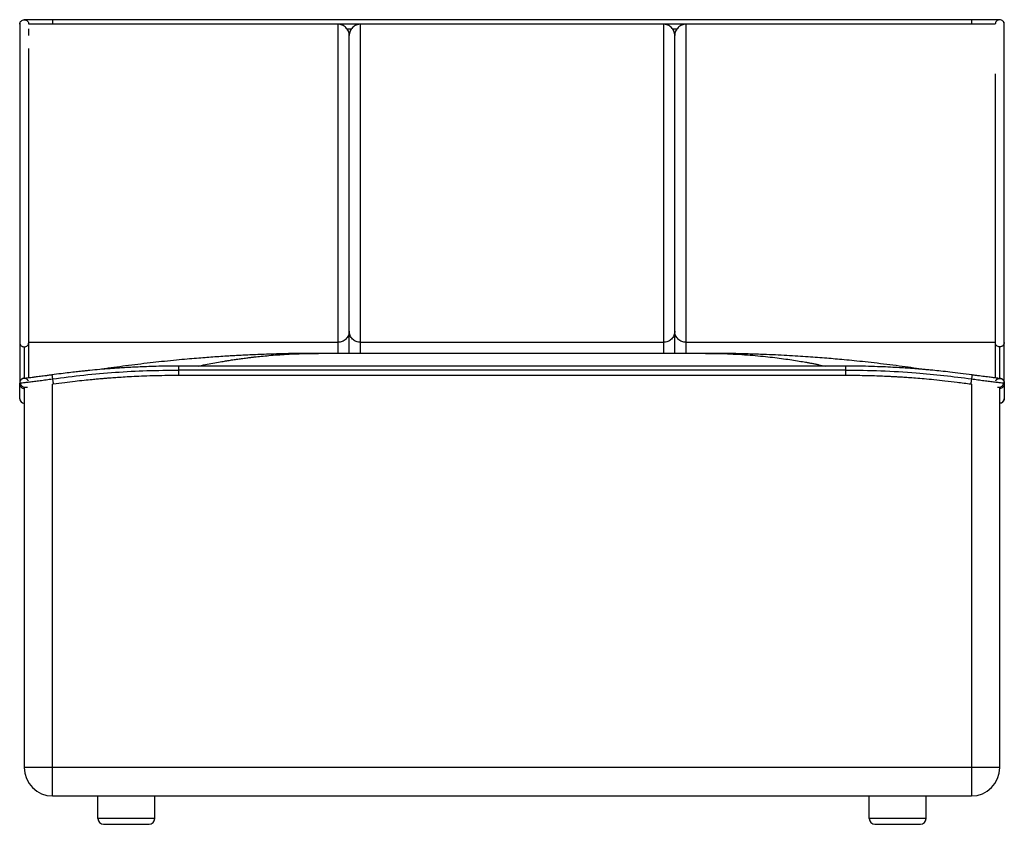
# Paper-space layout '_Front' of a CAD drawing. Header units: millimetres. Extents: x -94 to 774, y 0 to 709.
import ezdxf

# ---------------------------------------------------------------- set-up
doc = ezdxf.new("R2010")
doc.units = ezdxf.units.MM

psp = doc.layouts.new('_Front')

# ---------------------------------------------------------------- linework, layer by layer
at = {"color": 7, "linetype": 'Continuous', "lineweight": 25}
for p, q in [((770, 709), (-90, 709)), ((766, 705), (-86, 705)), ((-65, 709), (-65, 705)), ((745, 709), (745, 705)), ((194.45, 701), (198.55, 701)), ((481.45, 701), (485.55, 701)), ((196.5, 415), (196.5, 434.55)), ((483.5, 415), (483.5, 434.55)), ((-94, 424.68), (-94, 389.37)), ((-90, 420.73), (-90, 393.06)), ((-86, 393.31), (-86, 424.68)), ((186.5, 424.68), (-86, 424.68)), ((186.5, 424.68), (186.5, 415)), ((473.5, 424.68), (206.5, 424.68)), ((206.5, 415), (206.5, 424.68)), ((473.5, 424.68), (473.5, 415)), ((766, 424.68), (493.5, 424.68)), ((493.5, 415), (493.5, 424.68)), ((766, 424.68), (766, 393.33)), ((770, 393.05), (770, 420.73)), ((774, 389.39), (774, 424.68)), ((510.52, 415), (169.48, 415)), ((634.01, 403.75), (45.99, 403.75)), ((634.01, 400.24), (45.99, 400.24)), ((45.99, 395.75), (634.01, 395.75)), ((-94, 387.91), (-94, 388.72)), ((-90, 385.22), (-90, 50)), ((-65, 387.98), (-64.45, 388.05)), ((-65, 25), (-65, 387.98)), ((744.45, 388.06), (745, 387.98)), ((745, 387.98), (745, 25)), ((770, 50), (770, 385.24)), ((774, 388.72), (774, 387.91)), ((770, 50), (-90, 50)), ((-65, 25), (745, 25)), ((-25, 5), (-25, 25)), ((25, 5), (25, 25)), ((655, 5), (655, 25)), ((705, 5), (705, 25)), ((25, 5), (-25, 5)), ((705, 5), (655, 5)), ((-20, 0), (20, 0)), ((660, 0), (700, 0))]:
    psp.add_line(p, q, dxfattribs=at)
for centre, radius, start, end in [((-90, 375), 4, 180, 270), ((770, 375), 4, 270, 360), ((-65, 50), 25, 180, 270), ((745, 50), 25, 270, 0), ((-20, 5), 5, 180, 270), ((20, 5), 5, 270, 0), ((660, 5), 5, 180, 270), ((700, 5), 5, 270, 0)]:
    psp.add_arc(centre, radius, start, end, dxfattribs=at)
for points, knots in [([(-94, 705), (-93.95, 705.53), (-93.89, 706.13), (-93.64, 706.67), (-93.6, 706.73)], [0, 0, 0, 0, 0.874664, 1, 1, 1, 1]), ([(-93.99, 705), (-93.99, 704.93), (-93.99, 704.78), (-93.99, 703.57), (-93.99, 701.66), (-93.99, 699.07), (-93.99, 695.95), (-93.99, 692.61), (-93.99, 689.28), (-93.99, 686.16), (-93.99, 683.09), (-93.99, 680), (-93.99, 676.78), (-93.99, 673.33), (-93.99, 668.73), (-93.99, 662.78), (-93.99, 655.24), (-93.99, 647.11), (-93.99, 638.41), (-93.99, 629.14), (-93.99, 619.34), (-93.99, 609.12), (-93.99, 598.19), (-93.99, 586.64), (-93.99, 574.57), (-93.99, 562.58), (-93.99, 551.67), (-93.99, 542.04), (-93.99, 533.81), (-93.99, 525.87), (-93.99, 519.11), (-93.99, 513.3), (-93.99, 508.56), (-93.99, 503.74), (-93.99, 498.63), (-93.99, 492.96), (-93.99, 486.56), (-93.99, 479.47), (-93.99, 472.76), (-93.99, 466.6), (-93.99, 461.12), (-93.99, 455.65), (-93.99, 450.3), (-93.99, 445.23), (-93.99, 440.64), (-93.99, 436.72), (-93.99, 433.55), (-93.99, 431.53), (-93.99, 430.19), (-93.99, 429.3), (-93.99, 428.43), (-93.99, 427.55), (-93.99, 426.65), (-93.99, 425.68), (-93.99, 425.03), (-93.99, 424.68)], [0, 0, 0, 0, 0.0331254, 0.0652068, 0.0957898, 0.1245646, 0.1513237, 0.1757579, 0.1945842, 0.2114868, 0.2264913, 0.2403225, 0.2542258, 0.2682373, 0.2823731, 0.3071718, 0.3319527, 0.356869, 0.3820574, 0.4076429, 0.4337399, 0.4601002, 0.4864961, 0.5159567, 0.5452056, 0.5738956, 0.6016089, 0.6223734, 0.6414837, 0.6590782, 0.6775127, 0.6883234, 0.69926, 0.7102412, 0.7215544, 0.7345942, 0.7494697, 0.7661021, 0.7844418, 0.7976262, 0.8116129, 0.8263605, 0.8417497, 0.8579208, 0.8749867, 0.8922181, 0.9095018, 0.9268452, 0.9344315, 0.9425009, 0.9513133, 0.9611512, 0.9723207, 0.9851519, 1, 1, 1, 1]), ([(-93.6, 706.73), (-93.37, 707.12), (-92.86, 707.95), (-91.56, 708.79), (-90, 709.1), (-88.43, 708.79), (-87.11, 707.9), (-86.18, 706.57), (-86.06, 705.52), (-86, 705)], [0, 0, 0, 0, 0.125251, 0.271043, 0.416834, 0.562626, 0.708417, 0.854209, 1, 1, 1, 1]), ([(-93.6, 422.97), (-93.6, 423.37), (-93.6, 424.13), (-93.6, 425.28), (-93.6, 426.38), (-93.6, 427.49), (-93.6, 428.66), (-93.6, 430.19), (-93.6, 432.33), (-93.6, 435.48), (-93.6, 439.68), (-93.6, 445.1), (-93.6, 451.77), (-93.6, 459.21), (-93.6, 467.25), (-93.6, 475.68), (-93.6, 485.09), (-93.6, 495.36), (-93.6, 506.24), (-93.6, 516.66), (-93.6, 526.4), (-93.6, 535.83), (-93.6, 545.45), (-93.6, 555.67), (-93.6, 566.57), (-93.6, 578.01), (-93.6, 589.84), (-93.6, 601.73), (-93.6, 613.5), (-93.6, 624.97), (-93.6, 636.26), (-93.6, 647.21), (-93.6, 657.66), (-93.6, 667.26), (-93.6, 675.89), (-93.6, 683.46), (-93.6, 689.9), (-93.6, 695.1), (-93.6, 699.14), (-93.6, 702.16), (-93.6, 704.35), (-93.6, 705.78), (-93.6, 706.59), (-93.6, 706.69), (-93.6, 706.73)], [0, 0, 0, 0, 0.017228, 0.032011, 0.044837, 0.056194, 0.066564, 0.07646, 0.092378, 0.108933, 0.126194, 0.14648, 0.166603, 0.186816, 0.207089, 0.227279, 0.247476, 0.272873, 0.297835, 0.321752, 0.343918, 0.364485, 0.386605, 0.410372, 0.435505, 0.463009, 0.491424, 0.52048, 0.549933, 0.579565, 0.608949, 0.64068, 0.672325, 0.704185, 0.73642, 0.768522, 0.800565, 0.832683, 0.862146, 0.891096, 0.919444, 0.947119, 0.974017, 1, 1, 1, 1]), ([(186.5, 705), (186.5, 704.94), (186.5, 704.82), (186.5, 703.75), (186.5, 701.96), (186.5, 699.31), (186.5, 695.73), (186.5, 691.15), (186.5, 685.56), (186.5, 678.92), (186.5, 671.24), (186.5, 662.56), (186.5, 652.96), (186.5, 642.57), (186.5, 631.52), (186.5, 619.98), (186.5, 608.06), (186.5, 594.52), (186.5, 579.31), (186.5, 562.42), (186.5, 547.57), (186.5, 534.87), (186.5, 524.35), (186.5, 513.7), (186.5, 502.9), (186.5, 493.34), (186.5, 485.08), (186.5, 478.16), (186.5, 471.26), (186.5, 464.47), (186.5, 457.9), (186.5, 451.71), (186.5, 446.09), (186.5, 441.21), (186.5, 437.16), (186.5, 433.95), (186.5, 431.49), (186.5, 429.38), (186.5, 427.63), (186.5, 426.06), (186.5, 425.14), (186.5, 424.68)], [0, 0, 0, 0, 0.030291, 0.06067, 0.091195, 0.121864, 0.152666, 0.183588, 0.214602, 0.245709, 0.276899, 0.308123, 0.339329, 0.370465, 0.401459, 0.432266, 0.46287, 0.493326, 0.533738, 0.574005, 0.614266, 0.638476, 0.662805, 0.687333, 0.712154, 0.737368, 0.753402, 0.769695, 0.786247, 0.803102, 0.820267, 0.837681, 0.855241, 0.872814, 0.89021, 0.907236, 0.923769, 0.939776, 0.960393, 0.980364, 1, 1, 1, 1]), ([(206.5, 424.68), (206.5, 425.14), (206.5, 426.07), (206.5, 427.63), (206.5, 429.38), (206.5, 431.49), (206.5, 433.96), (206.5, 437.16), (206.5, 441.21), (206.5, 446.09), (206.5, 451.71), (206.5, 457.89), (206.5, 464.47), (206.5, 471.26), (206.5, 478.16), (206.5, 485.09), (206.5, 493.34), (206.5, 502.9), (206.5, 513.7), (206.5, 524.35), (206.5, 534.87), (206.5, 547.57), (206.5, 562.42), (206.5, 579.31), (206.5, 594.52), (206.5, 608.06), (206.5, 619.98), (206.5, 631.52), (206.5, 642.57), (206.5, 652.96), (206.5, 662.56), (206.5, 671.24), (206.5, 678.92), (206.5, 685.56), (206.5, 691.15), (206.5, 695.73), (206.5, 699.31), (206.5, 701.96), (206.5, 703.75), (206.5, 704.82), (206.5, 704.94), (206.5, 705)], [0, 0, 0, 0, 0.019642, 0.03961, 0.060216, 0.076239, 0.092779, 0.109781, 0.127185, 0.144756, 0.162316, 0.179729, 0.196893, 0.21376, 0.230325, 0.246605, 0.262631, 0.287849, 0.312671, 0.337196, 0.361525, 0.385737, 0.425991, 0.466267, 0.506674, 0.53713, 0.567736, 0.598541, 0.629535, 0.660671, 0.691878, 0.723101, 0.754291, 0.785398, 0.816412, 0.847334, 0.878136, 0.908805, 0.93933, 0.969709, 1, 1, 1, 1]), ([(473.5, 705), (473.5, 704.94), (473.5, 704.82), (473.5, 703.75), (473.5, 701.96), (473.5, 699.31), (473.5, 695.73), (473.5, 691.15), (473.5, 685.56), (473.5, 678.92), (473.5, 671.24), (473.5, 662.56), (473.5, 652.96), (473.5, 642.57), (473.5, 631.52), (473.5, 619.98), (473.5, 608.06), (473.5, 594.52), (473.5, 579.31), (473.5, 562.42), (473.5, 547.57), (473.5, 534.87), (473.5, 524.35), (473.5, 513.7), (473.5, 502.9), (473.5, 493.34), (473.5, 485.09), (473.5, 478.16), (473.5, 471.26), (473.5, 464.47), (473.5, 457.9), (473.5, 451.71), (473.5, 446.09), (473.5, 441.21), (473.5, 437.16), (473.5, 433.95), (473.5, 431.49), (473.5, 429.38), (473.5, 427.63), (473.5, 426.06), (473.5, 425.14), (473.5, 424.68)], [0, 0, 0, 0, 0.030291, 0.06067, 0.091195, 0.121864, 0.152666, 0.183588, 0.214602, 0.245709, 0.276899, 0.308122, 0.339329, 0.370465, 0.401458, 0.432264, 0.46287, 0.493326, 0.533733, 0.574009, 0.614263, 0.638473, 0.662804, 0.68733, 0.71215, 0.737368, 0.753395, 0.769675, 0.78624, 0.803106, 0.820271, 0.837682, 0.855242, 0.872815, 0.89021, 0.907236, 0.92377, 0.939776, 0.960393, 0.980364, 1, 1, 1, 1]), ([(493.5, 424.68), (493.5, 425.14), (493.5, 426.07), (493.5, 427.63), (493.5, 429.38), (493.5, 431.49), (493.5, 433.96), (493.5, 437.16), (493.5, 441.21), (493.5, 446.09), (493.5, 451.71), (493.5, 457.89), (493.5, 464.47), (493.5, 471.26), (493.5, 478.16), (493.5, 485.09), (493.5, 493.34), (493.5, 502.9), (493.5, 513.7), (493.5, 524.35), (493.5, 534.87), (493.5, 547.57), (493.5, 562.42), (493.5, 579.31), (493.5, 594.52), (493.5, 608.06), (493.5, 619.98), (493.5, 631.52), (493.5, 642.57), (493.5, 652.96), (493.5, 662.56), (493.5, 671.24), (493.5, 678.92), (493.5, 685.56), (493.5, 691.15), (493.5, 695.73), (493.5, 699.31), (493.5, 701.96), (493.5, 703.75), (493.5, 704.82), (493.5, 704.94), (493.5, 705)], [0, 0, 0, 0, 0.019641, 0.03961, 0.060216, 0.076239, 0.092779, 0.109781, 0.127185, 0.144756, 0.162316, 0.179729, 0.196893, 0.21376, 0.230325, 0.246605, 0.262631, 0.287849, 0.312671, 0.337196, 0.361525, 0.385737, 0.425991, 0.466267, 0.506674, 0.53713, 0.567736, 0.598541, 0.629535, 0.660671, 0.691878, 0.723101, 0.754291, 0.785398, 0.816412, 0.847334, 0.878136, 0.908805, 0.93933, 0.969709, 1, 1, 1, 1]), ([(773.6, 706.74), (773.37, 707.12), (772.86, 707.95), (771.56, 708.79), (770, 709.1), (768.43, 708.79), (767.11, 707.9), (766.18, 706.57), (766.06, 705.52), (766, 705)], [0, 0, 0, 0, 0.125194, 0.270995, 0.416796, 0.562597, 0.708398, 0.854199, 1, 1, 1, 1]), ([(773.6, 706.74), (773.6, 706.65), (773.6, 706.49), (773.6, 705.13), (773.6, 702.93), (773.6, 699.81), (773.6, 695.78), (773.6, 690.81), (773.6, 685.05), (773.6, 678.57), (773.6, 671.45), (773.6, 663.51), (773.6, 654.82), (773.6, 645.5), (773.6, 635.33), (773.6, 624.31), (773.6, 612.47), (773.6, 600.33), (773.6, 588.1), (773.6, 575.99), (773.6, 564.19), (773.6, 553.62), (773.6, 544.35), (773.6, 536.02), (773.6, 527.37), (773.6, 518.03), (773.6, 508.08), (773.6, 497.8), (773.6, 488.25), (773.6, 479.63), (773.6, 471.99), (773.6, 464.58), (773.6, 457.53), (773.6, 450.99), (773.6, 445.09), (773.6, 440.03), (773.6, 435.91), (773.6, 432.7), (773.6, 430.23), (773.6, 428.49), (773.6, 427.19), (773.6, 426.14), (773.6, 425.1), (773.6, 424.04), (773.6, 423.34), (773.6, 422.96)], [0, 0, 0, 0, 0.034676, 0.068277, 0.100908, 0.13269, 0.163763, 0.194345, 0.224736, 0.252536, 0.280391, 0.308425, 0.336461, 0.364238, 0.391926, 0.422191, 0.452651, 0.483003, 0.512827, 0.541846, 0.569753, 0.596215, 0.615767, 0.634133, 0.65375, 0.675264, 0.698073, 0.721625, 0.745434, 0.763471, 0.781492, 0.799521, 0.817646, 0.835692, 0.85366, 0.87179, 0.889101, 0.905533, 0.921162, 0.936536, 0.946847, 0.958039, 0.970424, 0.984309, 1, 1, 1, 1]), ([(774, 705), (773.95, 705.53), (773.89, 706.13), (773.64, 706.67), (773.6, 706.74)], [0, 0, 0, 0, 0.874286, 1, 1, 1, 1]), ([(773.99, 424.68), (773.99, 425.04), (773.99, 425.7), (773.99, 426.69), (773.99, 427.63), (773.99, 428.55), (773.99, 429.49), (773.99, 430.85), (773.99, 432.89), (773.99, 435.86), (773.99, 439.19), (773.99, 442.65), (773.99, 446.46), (773.99, 450.46), (773.99, 454.57), (773.99, 459.34), (773.99, 464.71), (773.99, 470.55), (773.99, 476.04), (773.99, 483.13), (773.99, 492.15), (773.99, 503.71), (773.99, 515.72), (773.99, 527.6), (773.99, 538.75), (773.99, 549.62), (773.99, 560.8), (773.99, 572.47), (773.99, 583.89), (773.99, 594.86), (773.99, 605.24), (773.99, 615.37), (773.99, 625.05), (773.99, 634.12), (773.99, 642.49), (773.99, 650.15), (773.99, 656.18), (773.99, 660.87), (773.99, 664.6), (773.99, 668.51), (773.99, 672.67), (773.99, 677.02), (773.99, 681.45), (773.99, 685.64), (773.99, 689.53), (773.99, 693.06), (773.99, 696.33), (773.99, 699.01), (773.99, 701.15), (773.99, 702.8), (773.99, 704.03), (773.99, 704.85), (773.99, 704.95), (773.99, 705)], [0, 0, 0, 0, 0.015062, 0.028205, 0.039764, 0.050044, 0.059328, 0.067867, 0.086491, 0.104913, 0.118836, 0.132713, 0.146003, 0.158573, 0.170524, 0.181921, 0.197879, 0.212353, 0.225402, 0.237701, 0.262768, 0.288375, 0.317591, 0.345605, 0.370624, 0.395262, 0.421732, 0.449629, 0.47849, 0.504192, 0.530093, 0.556006, 0.581546, 0.606175, 0.629802, 0.652518, 0.674402, 0.686564, 0.698845, 0.712771, 0.728501, 0.746041, 0.765412, 0.78665, 0.80681, 0.828492, 0.851842, 0.87705, 0.898661, 0.921655, 0.946133, 0.972208, 1, 1, 1, 1]), ([(-86, 695.09), (-86, 695.29), (-86, 696.79), (-86, 698.85), (-86, 700.27), (-86, 700.94)], [0, 0, 0, 0, 0.0754772, 0.5646364, 1, 1, 1, 1]), ([(196.5, 434.55), (196.5, 434.94), (196.5, 435.71), (196.5, 436.98), (196.5, 438.41), (196.5, 440.18), (196.5, 442.45), (196.5, 445.44), (196.5, 449.26), (196.5, 453.95), (196.5, 459.43), (196.5, 465.53), (196.5, 472.09), (196.5, 478.95), (196.5, 486), (196.5, 494.77), (196.5, 505.28), (196.5, 517.42), (196.5, 529.51), (196.5, 541.53), (196.5, 553.45), (196.5, 565.26), (196.5, 577.31), (196.5, 589.57), (196.5, 601.93), (196.5, 613.94), (196.5, 625.5), (196.5, 636.15), (196.5, 645.81), (196.5, 654.46), (196.5, 662.32), (196.5, 669.33), (196.5, 675.46), (196.5, 680.7), (196.5, 685.22), (196.5, 688.92), (196.5, 691.75), (196.5, 693.66), (196.5, 694.8), (196.5, 694.93), (196.5, 695)], [0, 0, 0, 0, 0.01784, 0.035668, 0.053523, 0.071384, 0.089247, 0.107101, 0.124956, 0.142807, 0.160654, 0.178508, 0.196361, 0.214201, 0.232064, 0.249927, 0.279927, 0.309929, 0.339926, 0.369916, 0.399923, 0.429937, 0.45994, 0.492944, 0.525942, 0.558924, 0.591921, 0.624931, 0.654943, 0.684949, 0.714954, 0.744963, 0.774963, 0.80496, 0.83497, 0.867981, 0.900986, 0.933994, 0.966994, 1, 1, 1, 1]), ([(483.5, 434.55), (483.5, 434.94), (483.5, 435.71), (483.5, 436.98), (483.5, 438.41), (483.5, 440.18), (483.5, 442.45), (483.5, 445.44), (483.5, 449.26), (483.5, 453.95), (483.5, 459.43), (483.5, 465.53), (483.5, 472.09), (483.5, 478.95), (483.5, 486), (483.5, 494.77), (483.5, 505.28), (483.5, 517.42), (483.5, 529.52), (483.5, 541.53), (483.5, 553.45), (483.5, 565.26), (483.5, 577.31), (483.5, 589.57), (483.5, 601.93), (483.5, 613.94), (483.5, 625.5), (483.5, 636.15), (483.5, 645.81), (483.5, 654.46), (483.5, 662.32), (483.5, 669.33), (483.5, 675.46), (483.5, 680.7), (483.5, 685.22), (483.5, 688.92), (483.5, 691.75), (483.5, 693.66), (483.5, 694.8), (483.5, 694.93), (483.5, 695)], [0, 0, 0, 0, 0.01784, 0.035668, 0.053523, 0.071383, 0.089247, 0.107101, 0.124956, 0.142806, 0.160653, 0.178505, 0.19636, 0.214213, 0.23207, 0.249925, 0.279929, 0.309932, 0.339927, 0.369919, 0.399922, 0.429935, 0.459944, 0.492944, 0.525942, 0.558925, 0.591922, 0.624931, 0.654944, 0.68495, 0.714955, 0.744963, 0.774964, 0.804961, 0.83497, 0.867981, 0.900986, 0.933994, 0.966994, 1, 1, 1, 1]), ([(-86, 424.68), (-86, 425.04), (-86, 425.73), (-86, 426.76), (-86, 427.74), (-86, 428.71), (-86, 429.71), (-86, 431.12), (-86, 433.2), (-86, 436.51), (-86, 440.5), (-86, 444.95), (-86, 449.55), (-86, 454.62), (-86, 460.72), (-86, 467.91), (-86, 476.16), (-86, 485.23), (-86, 495.01), (-86, 505.27), (-86, 515.16), (-86, 524.44), (-86, 534.14), (-86, 544.79), (-86, 556.88), (-86, 569.66), (-86, 582.86), (-86, 596.26), (-86, 609.6), (-86, 622.59), (-86, 634.16), (-86, 644.28), (-86, 653.05), (-86, 661.25), (-86, 668.85), (-86, 675.71), (-86, 680.62), (-86, 682.98), (-86, 683.58)], [0, 0, 0, 0, 0.020158, 0.037699, 0.05307, 0.066722, 0.079106, 0.090678, 0.113506, 0.137234, 0.162009, 0.181283, 0.200421, 0.21952, 0.238765, 0.26452, 0.290249, 0.316068, 0.347103, 0.37775, 0.407317, 0.435006, 0.460381, 0.494048, 0.530775, 0.56994, 0.610952, 0.653256, 0.696351, 0.739803, 0.78291, 0.817007, 0.850969, 0.885017, 0.919398, 0.954001, 0.988445, 1, 1, 1, 1]), ([(766, 661.32), (766, 659.54), (766, 654.67), (766, 645.72), (766, 634.69), (766, 622.96), (766, 610.73), (766, 598.16), (766, 585.52), (766, 573.04), (766, 560.93), (766, 549.41), (766, 539.04), (766, 529.29), (766, 519.64), (766, 509.29), (766, 498.54), (766, 488.29), (766, 478.76), (766, 470.08), (766, 462.48), (766, 456), (766, 450.6), (766, 445.71), (766, 441.42), (766, 437.81), (766, 434.91), (766, 432.6), (766, 430.86), (766, 429.45), (766, 428.24), (766, 427.07), (766, 425.88), (766, 425.1), (766, 424.68)], [0, 0, 0, 0, 0.026366, 0.072294, 0.118041, 0.163919, 0.210151, 0.256184, 0.301364, 0.345214, 0.387208, 0.426777, 0.463326, 0.492732, 0.525449, 0.560414, 0.596623, 0.633193, 0.663567, 0.693812, 0.724025, 0.746734, 0.769225, 0.791676, 0.814336, 0.836486, 0.857668, 0.877994, 0.897652, 0.913997, 0.931734, 0.951538, 0.974074, 1, 1, 1, 1]), ([(-93.96, 424.68), (-93.97, 424.55), (-94.02, 424.04), (-93.83, 423.45), (-93.64, 423.03), (-93.6, 422.97)], [0, 0, 0, 0, 0.221099, 0.875383, 1, 1, 1, 1]), ([(-93.6, 422.97), (-93.45, 422.69), (-93.09, 422.08), (-92.25, 421.35), (-91.18, 420.83), (-90.39, 420.76), (-90, 420.73)], [0, 0, 0, 0, 0.212848, 0.475232, 0.737616, 1, 1, 1, 1]), ([(773.6, 422.96), (773.45, 422.69), (773.09, 422.08), (772.25, 421.35), (771.18, 420.83), (770.39, 420.76), (770, 420.73)], [0, 0, 0, 0, 0.2127243, 0.4751495, 0.7375748, 1, 1, 1, 1]), ([(773.96, 424.68), (773.97, 424.55), (774.02, 424.04), (773.83, 423.45), (773.63, 423.03), (773.6, 422.96)], [0, 0, 0, 0, 0.221202, 0.875068, 1, 1, 1, 1]), ([(169.48, 415), (167.05, 415), (162.2, 414.99), (154.58, 414.92), (146.87, 414.81), (138.69, 414.65), (130.18, 414.42), (121.9, 414.14), (114.24, 413.84), (107.48, 413.53), (101.38, 413.23), (95.69, 412.92), (89.71, 412.57), (83.24, 412.16), (76.28, 411.69), (69.21, 411.16), (61.64, 410.56), (53.21, 409.84), (43.78, 408.97), (33.82, 407.97), (23.4, 406.85), (12.84, 405.62), (2.14, 404.29), (-8.28, 402.91), (-16.69, 401.74), (-21.62, 401), (-23.23, 400.76)], [0, 0, 0, 0, 0.0388671, 0.077483, 0.1178006, 0.1606816, 0.2061256, 0.251841, 0.2909435, 0.3260561, 0.3571947, 0.3852369, 0.4131918, 0.4490764, 0.4851934, 0.5215246, 0.5606085, 0.6046878, 0.6537812, 0.7079125, 0.7594329, 0.8147947, 0.8702962, 0.9237344, 0.975093, 1, 1, 1, 1]), ([(63.37, 403.75), (63.84, 403.85), (66.48, 404.43), (71.35, 405.4), (77.87, 406.65), (83.62, 407.66), (88.57, 408.48), (92.85, 409.16), (97.23, 409.81), (101.68, 410.43), (105.83, 410.97), (109.55, 411.43), (113.79, 411.92), (119.15, 412.49), (125.94, 413.13), (133.38, 413.72), (141.48, 414.24), (150.23, 414.66), (159.63, 414.94), (166.12, 414.98), (169.48, 415)], [0, 0, 0, 0, 0.0132763, 0.0750731, 0.1381126, 0.1982252, 0.2378757, 0.2783185, 0.3195537, 0.3615813, 0.4044012, 0.4369472, 0.466612, 0.5243772, 0.5882869, 0.6583408, 0.7345391, 0.8168818, 0.9053687, 1, 1, 1, 1]), ([(528.92, 414.86), (528.27, 414.87), (522.14, 414.99), (516, 415), (510.52, 415)], [0, 0, 0, 0, 0.106198, 1, 1, 1, 1]), ([(510.52, 415), (514.28, 414.98), (521.62, 414.93), (532.34, 414.56), (542.49, 414.02), (552.07, 413.31), (561.09, 412.48), (569.55, 411.55), (577.43, 410.56), (584.72, 409.53), (591.42, 408.49), (596.29, 407.67), (599.88, 407.04), (602.36, 406.59), (605.14, 406.07), (607.9, 405.54), (611.68, 404.8), (614.54, 404.18), (616.49, 403.75)], [0, 0, 0, 0, 0.10628, 0.207248, 0.302905, 0.393249, 0.478283, 0.558005, 0.632415, 0.701513, 0.764419, 0.822166, 0.839741, 0.866266, 0.892576, 0.918672, 0.944554, 1, 1, 1, 1]), ([(703.09, 400.77), (700.17, 401.2), (693.81, 402.15), (683.81, 403.51), (673.02, 404.91), (662.14, 406.22), (651.65, 407.39), (641.94, 408.4), (633.09, 409.26), (625.09, 409.99), (617.25, 410.65), (609.35, 411.27), (600.78, 411.9), (591.77, 412.49), (582.17, 413.05), (572.09, 413.56), (563.31, 413.94), (555.89, 414.22), (549.82, 414.41), (543.66, 414.59), (537.27, 414.73), (532.27, 414.83), (529.4, 414.86), (528.74, 414.87)], [0, 0, 0, 0, 0.050006, 0.108905, 0.170172, 0.233408, 0.293524, 0.348942, 0.399687, 0.445781, 0.48724, 0.53568, 0.584094, 0.635688, 0.690419, 0.748128, 0.807089, 0.842187, 0.877582, 0.913417, 0.950399, 0.988633, 1, 1, 1, 1]), ([(45.99, 403.76), (42.54, 403.74), (35.96, 403.72), (26.58, 403.53), (18.17, 403.28), (10.72, 402.99), (4.27, 402.67), (-1.24, 402.37), (-6.02, 402.07), (-10.39, 401.77), (-16.19, 401.35), (-23.41, 400.76), (-30.26, 400.13), (-35.49, 399.61), (-39.54, 399.19), (-44.59, 398.64), (-50.67, 397.93), (-57.77, 397.04), (-62.85, 396.35), (-65.55, 395.98)], [0, 0, 0, 0, 0.092475, 0.176326, 0.251557, 0.318171, 0.376169, 0.424747, 0.465916, 0.504784, 0.542153, 0.621721, 0.699018, 0.726551, 0.762682, 0.808091, 0.86278, 0.926749, 1, 1, 1, 1]), ([(-65.07, 392.5), (-55.86, 393.69), (-37.44, 396.07), (-9.68, 398.43), (18.14, 399.96), (36.71, 400.14), (45.99, 400.24)], [0, 0, 0, 0, 0.250009, 0.499992, 0.749977, 1, 1, 1, 1]), ([(45.99, 403.69), (45.99, 403.68), (45.99, 403.68), (45.99, 402.97), (45.99, 401.78), (45.99, 400.75), (45.99, 400.24)], [0, 0, 0, 0, 0.187582, 0.458388, 0.729194, 1, 1, 1, 1]), ([(45.99, 400.24), (45.99, 399.71), (45.99, 398.66), (45.99, 397.21), (45.99, 396.21), (45.99, 395.72), (45.99, 395.8), (45.99, 395.82)], [0, 0, 0, 0, 0.232163, 0.464326, 0.696489, 0.928652, 1, 1, 1, 1]), ([(745.55, 395.98), (742.14, 396.44), (735.67, 397.32), (726.48, 398.43), (718.35, 399.32), (711.7, 399.99), (706.38, 400.48), (702.25, 400.85), (698.61, 401.15), (694.56, 401.47), (689.5, 401.83), (683.03, 402.26), (675.42, 402.69), (666.68, 403.1), (656.8, 403.45), (645.78, 403.7), (638.06, 403.74), (634.01, 403.75)], [0, 0, 0, 0, 0.092386, 0.175089, 0.24811, 0.311451, 0.354428, 0.391431, 0.422459, 0.45246, 0.500314, 0.558287, 0.626381, 0.704595, 0.792934, 0.8914, 1, 1, 1, 1]), ([(634.01, 403.69), (634.01, 403.68), (634.01, 403.68), (634.01, 402.97), (634.01, 401.78), (634.01, 400.75), (634.01, 400.24)], [0, 0, 0, 0, 0.187582, 0.458388, 0.729194, 1, 1, 1, 1]), ([(634.01, 400.24), (644.41, 400.12), (665.21, 399.89), (694.13, 398.11), (720.76, 395.67), (736.96, 393.56), (745.07, 392.5)], [0, 0, 0, 0, 0.280023, 0.56, 0.779989, 1, 1, 1, 1]), ([(634.01, 400.24), (634.01, 399.71), (634.01, 398.66), (634.01, 397.21), (634.01, 396.21), (634.01, 395.72), (634.01, 395.8), (634.01, 395.82)], [0, 0, 0, 0, 0.232163, 0.464326, 0.696489, 0.928652, 1, 1, 1, 1]), ([(-86.36, 390.71), (-86.6, 391.14), (-87.1, 392.03), (-88.44, 392.88), (-90, 393.2), (-91.57, 392.89), (-92.89, 392), (-93.82, 390.67), (-93.94, 389.62), (-94, 389.1)], [0, 0, 0, 0, 0.135161, 0.279301, 0.423441, 0.56758, 0.71172, 0.85586, 1, 1, 1, 1]), ([(-86.4, 390.71), (-86.63, 391.09), (-87.11, 391.86), (-88.24, 392.64), (-89.54, 393.03), (-90.91, 392.95), (-92.17, 392.43), (-93.18, 391.52), (-93.87, 390.32), (-93.96, 389.42), (-94, 388.97)], [0, 0, 0, 0, 0.1248, 0.249981, 0.374873, 0.499853, 0.624881, 0.749914, 0.874941, 1, 1, 1, 1]), ([(-93.44, 388.96), (-92.96, 389), (-92, 389.08), (-89.23, 389.4), (-85.6, 389.83), (-81.18, 390.38), (-76.16, 391.01), (-70.71, 391.72), (-66.95, 392.24), (-65.07, 392.5)], [0, 0, 0, 0, 0.143203, 0.286061, 0.429149, 0.571821, 0.714738, 0.857253, 1, 1, 1, 1]), ([(-65.55, 395.98), (-66.68, 395.83), (-68.83, 395.53), (-71.86, 395.13), (-74.54, 394.78), (-77.07, 394.45), (-79.35, 394.17), (-81.39, 393.91), (-83.44, 393.66), (-85.64, 393.4), (-87.31, 393.19), (-88.33, 393.1), (-88.33, 393.07), (-88.33, 393.06)], [0, 0, 0, 0, 0.112435, 0.215397, 0.309131, 0.393874, 0.492295, 0.574045, 0.646955, 0.769443, 0.907627, 0.97938, 1, 1, 1, 1]), ([(-65.55, 395.93), (-65.55, 395.95), (-65.56, 396.01), (-65.51, 395.65), (-65.4, 394.9), (-65.25, 393.8), (-65.13, 392.93), (-65.07, 392.5)], [0, 0, 0, 0, 0.071531, 0.303633, 0.535742, 0.767842, 1, 1, 1, 1]), ([(-65.07, 392.5), (-65.03, 392.2), (-64.94, 391.61), (-64.82, 390.73), (-64.71, 389.92), (-64.61, 389.22), (-64.53, 388.65), (-64.48, 388.26), (-64.45, 388.07), (-64.45, 388.08), (-64.45, 388.08)], [0, 0, 0, 0, 0.132686, 0.2653862, 0.3981121, 0.5308114, 0.6634844, 0.796187, 0.9289081, 1, 1, 1, 1]), ([(-64.45, 388.05), (-61.07, 388.51), (-54.66, 389.38), (-45.56, 390.48), (-37.52, 391.36), (-30.93, 392.03), (-25.66, 392.52), (-21.57, 392.87), (-17.96, 393.17), (-13.95, 393.49), (-8.95, 393.85), (-2.54, 394.27), (4.99, 394.7), (13.65, 395.11), (23.43, 395.45), (34.33, 395.7), (41.98, 395.73), (45.99, 395.75)], [0, 0, 0, 0, 0.092392, 0.175099, 0.248124, 0.311468, 0.354448, 0.391454, 0.422485, 0.452485, 0.500337, 0.558309, 0.626401, 0.704614, 0.792949, 0.89141, 1, 1, 1, 1]), ([(634.01, 395.75), (637.42, 395.74), (643.89, 395.72), (653.05, 395.54), (661.14, 395.3), (667.76, 395.04), (673.04, 394.79), (677.14, 394.58), (680.75, 394.37), (684.77, 394.13), (689.77, 393.8), (696.18, 393.32), (703.7, 392.7), (712.32, 391.9), (722.06, 390.88), (732.89, 389.62), (740.47, 388.59), (744.45, 388.06)], [0, 0, 0, 0, 0.0923914, 0.1750969, 0.2481198, 0.3114623, 0.3544413, 0.3914453, 0.4224747, 0.4524755, 0.5003286, 0.5583012, 0.626394, 0.7046082, 0.7929453, 0.8914081, 1, 1, 1, 1]), ([(745.07, 392.5), (745.03, 392.2), (744.94, 391.61), (744.82, 390.73), (744.71, 389.92), (744.61, 389.22), (744.53, 388.65), (744.48, 388.27), (744.45, 388.07), (744.45, 388.08), (744.45, 388.08)], [0, 0, 0, 0, 0.132563, 0.265129, 0.397724, 0.530294, 0.662842, 0.795429, 0.928039, 1, 1, 1, 1]), ([(745.55, 395.93), (745.55, 395.95), (745.56, 396), (745.51, 395.65), (745.4, 394.9), (745.25, 393.8), (745.13, 392.93), (745.07, 392.5)], [0, 0, 0, 0, 0.070931, 0.303187, 0.535428, 0.767698, 1, 1, 1, 1]), ([(745.07, 392.5), (746.95, 392.24), (750.71, 391.72), (756.16, 391.01), (761.18, 390.37), (765.61, 389.83), (769.23, 389.39), (772, 389.08), (772.96, 389), (773.44, 388.96)], [0, 0, 0, 0, 0.142742, 0.285332, 0.428249, 0.570978, 0.714025, 0.856862, 1, 1, 1, 1]), ([(768.28, 392.95), (768.23, 392.99), (768.13, 393.07), (767.57, 393.17), (766.49, 393.3), (764.65, 393.51), (762.7, 393.75), (760.44, 394.03), (757.88, 394.35), (755.1, 394.7), (752.22, 395.08), (748.99, 395.5), (746.73, 395.82), (745.55, 395.98)], [0, 0, 0, 0, 0.057782, 0.116961, 0.221375, 0.318492, 0.398572, 0.491908, 0.598746, 0.687913, 0.784382, 0.888396, 1, 1, 1, 1]), ([(766.36, 390.71), (766.6, 391.14), (767.1, 392.03), (768.44, 392.88), (770, 393.2), (771.57, 392.89), (772.89, 392), (773.82, 390.67), (773.94, 389.62), (774, 389.1)], [0, 0, 0, 0, 0.135047, 0.279206, 0.423365, 0.567524, 0.711682, 0.855841, 1, 1, 1, 1]), ([(766.4, 390.71), (766.63, 391.09), (767.14, 391.93), (768.44, 392.76), (770, 393.08), (771.57, 392.76), (772.89, 391.87), (773.82, 390.54), (773.94, 389.5), (774, 388.97)], [0, 0, 0, 0, 0.1252776, 0.2710753, 0.4167524, 0.5625864, 0.7083563, 0.8541777, 1, 1, 1, 1]), ([(-94, 389.1), (-94, 389.09), (-94, 389.08), (-94, 389), (-94, 388.97)], [0, 0, 0, 0, 0.5600024, 1, 1, 1, 1]), ([(-94, 375), (-94, 376.72), (-94, 380.16), (-94, 383.73), (-94, 386.35), (-94, 387.39), (-94, 387.91)], [0, 0, 0, 0, 0.2811685, 0.5615777, 0.7811818, 1, 1, 1, 1]), ([(-94, 387.91), (-93.94, 387.39), (-93.82, 386.34), (-92.89, 385.02), (-91.57, 384.1), (-90.52, 383.98), (-90, 383.92)], [0, 0, 0, 0, 0.250037, 0.500117, 0.750109, 1, 1, 1, 1]), ([(-93.94, 389.64), (-93.94, 389.52), (-93.92, 389.27), (-93.6, 389.06), (-93.44, 388.96)], [0, 0, 0, 0, 0.499625, 1, 1, 1, 1]), ([(-93.44, 388.96), (-93.42, 388.69), (-93.38, 388.17), (-93.05, 387.25), (-92.43, 386.34), (-91.5, 385.64), (-90.39, 385.2), (-89.44, 385.11), (-88.47, 385.11), (-87.67, 385.14), (-87.22, 385.18), (-87.1, 385.2)], [0, 0, 0, 0, 0.074091, 0.143038, 0.266602, 0.375271, 0.474426, 0.637917, 0.797797, 0.945647, 1, 1, 1, 1]), ([(768.13, 385.1), (768.33, 385.09), (768.92, 385.03), (770.18, 385.14), (771.46, 385.68), (772.41, 386.42), (773.21, 387.53), (773.36, 388.47), (773.44, 388.96)], [0, 0, 0, 0, 0.127242, 0.381617, 0.517745, 0.664397, 0.824393, 1, 1, 1, 1]), ([(774, 387.91), (773.94, 387.39), (773.82, 386.34), (772.89, 385.02), (771.57, 384.1), (770.52, 383.98), (770, 383.92)], [0, 0, 0, 0, 0.250036, 0.500113, 0.750103, 1, 1, 1, 1]), ([(773.44, 388.96), (773.6, 389.06), (773.92, 389.27), (773.94, 389.52), (773.94, 389.64)], [0, 0, 0, 0, 0.500389, 1, 1, 1, 1]), ([(774, 388.97), (774, 389.01), (774, 389.08), (774, 389.09), (774, 389.1)], [0, 0, 0, 0, 0.559997, 1, 1, 1, 1]), ([(774, 387.91), (774, 387.23), (774, 385.85), (774, 382.7), (774, 379.11), (774, 376.37), (774, 375)], [0, 0, 0, 0, 0.278633, 0.558479, 0.779024, 1, 1, 1, 1]), ([(-94, 375), (-93.94, 374.49), (-93.82, 373.46), (-92.89, 372.13), (-91.58, 371.31), (-90.51, 370.96), (-90, 371.06), (-90, 371.06)], [0, 0, 0, 0, 0.249995, 0.49999, 0.749985, 0.99998, 1, 1, 1, 1]), ([(774, 375), (773.94, 374.49), (773.82, 373.46), (772.89, 372.13), (771.58, 371.31), (770.51, 370.96), (770, 371.06), (770, 371.06)], [0, 0, 0, 0, 0.249996, 0.499991, 0.749987, 0.999982, 1, 1, 1, 1])]:
    psp.add_open_spline(points, degree=3, knots=knots, dxfattribs=at)
for points in [[(196.5, 695), (196.46, 695.65), (196.39, 696.96), (195.79, 698.85), (194.87, 700.59), (193.62, 702.12), (192.09, 703.37), (190.35, 704.29), (188.46, 704.89), (187.15, 704.96), (186.5, 705)], [(206.5, 705), (205.85, 704.96), (204.54, 704.89), (202.65, 704.29), (200.91, 703.37), (199.38, 702.12), (198.13, 700.59), (197.21, 698.85), (196.61, 696.96), (196.54, 695.65), (196.5, 695)], [(483.5, 695), (483.46, 695.65), (483.39, 696.96), (482.79, 698.85), (481.87, 700.59), (480.62, 702.12), (479.09, 703.37), (477.35, 704.29), (475.46, 704.89), (474.15, 704.96), (473.5, 705)], [(493.5, 705), (492.85, 704.96), (491.54, 704.89), (489.65, 704.29), (487.91, 703.37), (486.38, 702.12), (485.13, 700.59), (484.21, 698.85), (483.61, 696.96), (483.54, 695.65), (483.5, 695)], [(196.5, 434.55), (196.46, 433.9), (196.39, 432.61), (195.79, 430.75), (194.87, 429.03), (193.62, 427.52), (192.09, 426.29), (190.35, 425.38), (188.46, 424.79), (187.15, 424.71), (186.5, 424.68)], [(206.5, 424.68), (205.85, 424.71), (204.54, 424.79), (202.65, 425.38), (200.91, 426.29), (199.38, 427.52), (198.13, 429.03), (197.21, 430.75), (196.61, 432.61), (196.54, 433.9), (196.5, 434.55)], [(483.5, 434.55), (483.46, 433.9), (483.39, 432.61), (482.79, 430.75), (481.87, 429.03), (480.62, 427.52), (479.09, 426.29), (477.35, 425.38), (475.46, 424.79), (474.15, 424.71), (473.5, 424.68)], [(493.5, 424.68), (492.85, 424.71), (491.54, 424.79), (489.65, 425.38), (487.91, 426.29), (486.38, 427.52), (485.13, 429.03), (484.21, 430.75), (483.61, 432.61), (483.54, 433.9), (483.5, 434.55)], [(-90, 420.73), (-89.48, 420.79), (-88.43, 420.91), (-87.11, 421.82), (-86.18, 423.13), (-86.06, 424.16), (-86, 424.68)], [(770, 420.73), (769.48, 420.79), (768.43, 420.91), (767.11, 421.82), (766.18, 423.13), (766.06, 424.16), (766, 424.68)]]:
    psp.add_open_spline(points, degree=3, dxfattribs=at)

doc.saveas('drawing.dxf')
